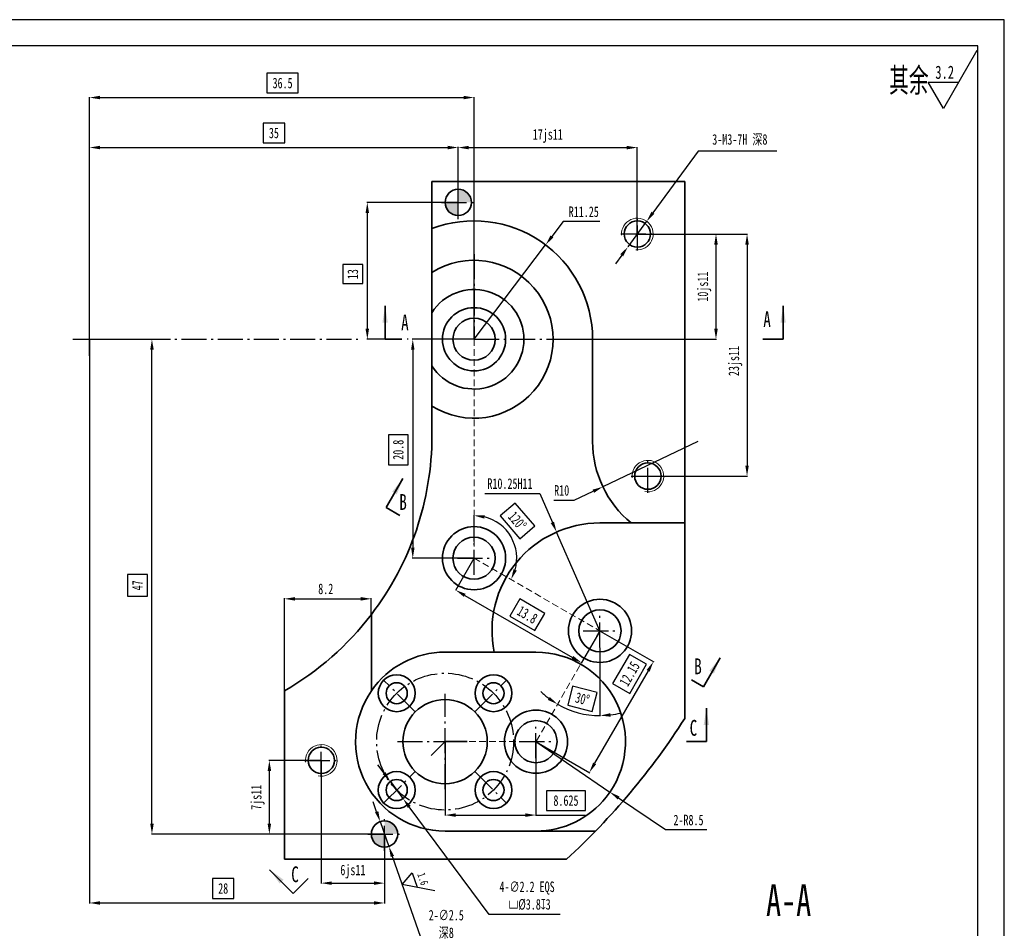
# Model space of a CAD drawing. Header units: millimetres. Extents: x -33921 to -29933, y -26486 to -26076.
# Tile 21 of 34: x -32272 to -32085, y -26250 to -26077. Entities that reach past the tile are written whole.
import ezdxf

# ---------------------------------------------------------------- set-up
doc = ezdxf.new("R2010")
doc.units = ezdxf.units.MM
doc.linetypes.add('GEN7A', pattern=[6.875, 4.75, -0.875, 0.375, -0.875])
doc.linetypes.add('HIDDEN', pattern=[1.905, 1.27, -0.635])
doc.layers.add('尺寸', color=7, linetype='Continuous')
doc.layers.add('特别说明', color=3, linetype='Continuous')
doc.layers.add('尺寸线', color=5, linetype='Continuous', lineweight=15)
doc.styles.add('SLDTEXTSTYLE5', font='TXT', dxfattribs={"width": 0.7})
doc.styles.add('绘图文字5', font='gbenor.shx', dxfattribs={"bigfont": 'gbcbig.shx'})
doc.dimstyles.new('2-1', dxfattribs={"dimtxt": 2, "dimasz": 2, "dimexe": 0.1, "dimexo": 0.05, "dimgap": 0.875, "dimtad": 1, "dimtoh": 1, "dimlfac": 0.5, "dimrnd": 1e-09, "dimzin": 12, "dimdsep": 46, "dimtxsty": 'SLDTEXTSTYLE5', "dimcen": 0.09, "dimclrd": 5, "dimclre": 5, "dimclrt": 5, "dimadec": 0, "dimazin": 3, "dimtfac": 1, "dimtmove": 0, "dimatfit": 3, "dimfxl": 1, "dimfrac": 2, "dimtolj": 1, "dimtzin": 12, "dimarcsym": 0})
doc.dimstyles.new('2-1 k', dxfattribs={"dimtxt": 2, "dimasz": 2, "dimexe": 0.1, "dimexo": 0.05, "dimgap": -0.875, "dimtad": 1, "dimlfac": 0.5, "dimrnd": 1e-09, "dimzin": 12, "dimdsep": 46, "dimtxsty": 'SLDTEXTSTYLE5', "dimcen": 0.09, "dimclrd": 5, "dimclre": 5, "dimclrt": 5, "dimadec": 0, "dimazin": 3, "dimtfac": 1, "dimtmove": 0, "dimatfit": 3, "dimfxl": 1, "dimfrac": 2, "dimtolj": 1, "dimtzin": 12, "dimarcsym": 0})
doc.dimstyles.new('2-1 v', dxfattribs={"dimtxt": 2, "dimasz": 2, "dimexe": 0.1, "dimexo": 0.05, "dimgap": 0.875, "dimtad": 1, "dimlfac": 0.5, "dimrnd": 1e-09, "dimzin": 12, "dimdsep": 46, "dimtxsty": 'SLDTEXTSTYLE5', "dimcen": 0.09, "dimclrd": 5, "dimclre": 5, "dimclrt": 5, "dimadec": 0, "dimazin": 3, "dimtfac": 1, "dimtmove": 0, "dimatfit": 3, "dimfxl": 1, "dimfrac": 2, "dimtolj": 1, "dimtzin": 12, "dimarcsym": 0})

# ---------------------------------------------------------------- blocks, each defined once
blk = doc.blocks.new('*D44')
at = {"layer": 'Defpoints', "color": 0, "transparency": 16777216}
for p in [(-32186.03, -26138.14), (-32197.66, -26179.74), (-32186.03, -26179.74)]:
    blk.add_point(p, dxfattribs=at)
at = {"layer": '尺寸线', "color": 5, "lineweight": -2, "transparency": 16777216}
for p, q in [((-32186.08, -26138.14), (-32197.76, -26138.14)), ((-32197.66, -26140.14), (-32197.66, -26177.74)), ((-32198.53, -26156.27), (-32202.28, -26156.27)), ((-32202.28, -26156.27), (-32202.28, -26161.99)), ((-32198.53, -26161.99), (-32198.53, -26156.27)), ((-32202.28, -26161.99), (-32198.53, -26161.99)), ((-32186.08, -26179.74), (-32197.76, -26179.74))]:
    blk.add_line(p, q, dxfattribs=at)
at = {"layer": '尺寸线', "color": 5, "transparency": 16777216}
for points in [[(-32197.99, -26140.14), (-32197.33, -26140.14), (-32197.66, -26138.14)], [(-32197.99, -26177.74), (-32197.33, -26177.74), (-32197.66, -26179.74)]]:
    blk.add_solid(points, dxfattribs=at)
at = {"layer": '尺寸线', "color": 5, "transparency": 16777216, "insert": (-32200.41, -26159.13), "char_height": 2, "attachment_point": 5, "rotation": 90, "style": 'SLDTEXTSTYLE5'}
blk.add_mtext('\\A1;20.8', dxfattribs=at)
blk = doc.blocks.new('*D45')
at = {"layer": 'Defpoints', "color": 0, "transparency": 16777216}
for p in [(-32186.03, -26179.74), (-32162.12, -26193.54), (-32165.62, -26199.59)]:
    blk.add_point(p, dxfattribs=at)
at = {"layer": '尺寸线', "color": 5, "lineweight": -2, "transparency": 16777216}
for p, q in [((-32186.05, -26179.78), (-32189.57, -26185.87)), ((-32187.79, -26186.79), (-32167.35, -26198.59)), ((-32177.35, -26187.47), (-32179.22, -26190.72)), ((-32172.6, -26190.22), (-32177.35, -26187.47)), ((-32174.47, -26193.46), (-32172.6, -26190.22)), ((-32179.22, -26190.72), (-32174.47, -26193.46)), ((-32162.15, -26193.58), (-32165.67, -26199.67))]:
    blk.add_line(p, q, dxfattribs=at)
at = {"layer": '尺寸线', "color": 5, "transparency": 16777216}
for points in [[(-32187.62, -26186.5), (-32187.95, -26187.08), (-32189.52, -26185.79)], [(-32167.18, -26198.3), (-32167.52, -26198.88), (-32165.62, -26199.59)]]:
    blk.add_solid(points, dxfattribs=at)
at = {"layer": '尺寸线', "color": 5, "transparency": 16777216, "insert": (-32175.91, -26190.47), "char_height": 2, "attachment_point": 5, "rotation": 330, "style": 'SLDTEXTSTYLE5'}
blk.add_mtext('\\A1;13.8', dxfattribs=at)
blk = doc.blocks.new('*D46')
at = {"layer": 'Defpoints', "color": 0, "transparency": 16777216}
for p in [(-32162.12, -26190.38), (-32162.12, -26193.54), (-32162.12, -26196.69), (-32167.63, -26208.66), (-32174.27, -26214.58)]:
    blk.add_point(p, dxfattribs=at)
at = {"layer": '尺寸线', "color": 5, "lineweight": -2, "transparency": 16777216}
for p, q in [((-32162.12, -26196.74), (-32162.12, -26209.73)), ((-32167.31, -26204.05), (-32168.25, -26207.68)), ((-32162.68, -26205.24), (-32167.31, -26204.05)), ((-32163.62, -26208.87), (-32162.68, -26205.24)), ((-32168.25, -26207.68), (-32163.62, -26208.87))]:
    blk.add_line(p, q, dxfattribs=at)
for start, end in [(225.7542, 232.8771), (240, 270), (277.1229, 284.2458)]:
    blk.add_arc((-32162.12, -26193.54), 16.1, start, end, dxfattribs=at)
at = {"layer": '尺寸线', "color": 5, "transparency": 16777216}
for points in [[(-32171.65, -26206.09), (-32172.02, -26206.65), (-32170.17, -26207.48)], [(-32160.11, -26209.84), (-32160.15, -26209.18), (-32162.12, -26209.63)]]:
    blk.add_solid(points, dxfattribs=at)
at = {"layer": '尺寸线', "color": 5, "transparency": 16777216, "insert": (-32165.46, -26206.46), "char_height": 2, "attachment_point": 5, "rotation": 345.5087, "style": 'SLDTEXTSTYLE5'}
blk.add_mtext('\\A1;30°', dxfattribs=at)
blk = doc.blocks.new('*D47')
at = {"layer": 'Defpoints', "color": 0, "transparency": 16777216}
for p in [(-32186.03, -26176.58), (-32178.04, -26178.33), (-32186.03, -26179.74), (-32186.03, -26182.89), (-32162.12, -26193.54)]:
    blk.add_point(p, dxfattribs=at)
at = {"layer": '尺寸线', "color": 5, "lineweight": -2, "transparency": 16777216}
for p, q in [((-32178.25, -26169.26), (-32181.09, -26171.71)), ((-32174.51, -26173.59), (-32178.25, -26169.26)), ((-32186.03, -26176.53), (-32186.03, -26171.53)), ((-32181.09, -26171.71), (-32177.36, -26176.04)), ((-32177.36, -26176.04), (-32174.51, -26173.59))]:
    blk.add_line(p, q, dxfattribs=at)
blk.add_arc((-32186.03, -26179.74), 8.11, 344.1736, 75.8264, dxfattribs=at)
at = {"layer": '尺寸线', "color": 5, "transparency": 16777216}
for points in [[(-32184.08, -26172.21), (-32184, -26171.55), (-32186.03, -26171.63)], [(-32177.92, -26182.08), (-32178.53, -26181.82), (-32179.01, -26183.79)]]:
    blk.add_solid(points, dxfattribs=at)
at = {"layer": '尺寸线', "color": 5, "transparency": 16777216, "insert": (-32177.8, -26172.65), "char_height": 2, "attachment_point": 5, "rotation": 310.7412, "style": 'SLDTEXTSTYLE5'}
blk.add_mtext('\\A1;120°', dxfattribs=at)
blk = doc.blocks.new('*D48')
at = {"layer": 'Defpoints', "color": 0, "transparency": 16777216}
for p in [(-32162.12, -26193.54), (-32174.27, -26214.58), (-32164.13, -26220.43)]:
    blk.add_point(p, dxfattribs=at)
at = {"layer": '尺寸线', "color": 5, "lineweight": -2, "transparency": 16777216}
for p, q in [((-32162.08, -26193.56), (-32151.9, -26199.44)), ((-32156.52, -26198), (-32159.73, -26203.55)), ((-32153.27, -26199.87), (-32156.52, -26198)), ((-32152.98, -26201.12), (-32163.13, -26218.7)), ((-32156.48, -26205.43), (-32153.27, -26199.87)), ((-32159.73, -26203.55), (-32156.48, -26205.43)), ((-32174.23, -26214.6), (-32164.05, -26220.48))]:
    blk.add_line(p, q, dxfattribs=at)
at = {"layer": '尺寸线', "color": 5, "transparency": 16777216}
for points in [[(-32153.27, -26200.96), (-32152.69, -26201.29), (-32151.98, -26199.39)], [(-32163.42, -26218.54), (-32162.84, -26218.87), (-32164.13, -26220.43)]]:
    blk.add_solid(points, dxfattribs=at)
at = {"layer": '尺寸线', "color": 5, "transparency": 16777216, "insert": (-32156.5, -26201.71), "char_height": 2, "attachment_point": 5, "rotation": 60, "style": 'SLDTEXTSTYLE5'}
blk.add_mtext('\\A1;12.15', dxfattribs=at)
blk = doc.blocks.new('*D49')
at = {"layer": 'Defpoints', "color": 0, "transparency": 16777216}
for p in [(-32191.52, -26214.58), (-32174.27, -26214.58), (-32174.27, -26228.53)]:
    blk.add_point(p, dxfattribs=at)
at = {"layer": '尺寸线', "color": 5, "lineweight": -2, "transparency": 16777216}
for p, q in [((-32191.52, -26214.63), (-32191.52, -26228.63)), ((-32174.27, -26214.63), (-32174.27, -26228.63)), ((-32164.9, -26223.91), (-32172.25, -26223.91)), ((-32172.25, -26223.91), (-32172.25, -26227.66)), ((-32164.9, -26227.66), (-32164.9, -26223.91)), ((-32172.25, -26227.66), (-32164.9, -26227.66)), ((-32189.52, -26228.53), (-32176.27, -26228.53)), ((-32174.27, -26228.53), (-32164.9, -26228.53))]:
    blk.add_line(p, q, dxfattribs=at)
at = {"layer": '尺寸线', "color": 5, "transparency": 16777216}
for points in [[(-32189.52, -26228.2), (-32189.52, -26228.87), (-32191.52, -26228.53)], [(-32176.27, -26228.2), (-32176.27, -26228.87), (-32174.27, -26228.53)]]:
    blk.add_solid(points, dxfattribs=at)
at = {"layer": '尺寸线', "color": 5, "transparency": 16777216, "insert": (-32168.58, -26225.78), "char_height": 2, "attachment_point": 5, "style": 'SLDTEXTSTYLE5'}
blk.add_mtext('\\A1;8.625', dxfattribs=at)
blk = doc.blocks.new('*D50')
at = {"layer": 'Defpoints', "color": 0, "transparency": 16777216}
for p in [(-32186.03, -26092.22), (-32259.03, -26138.14), (-32186.03, -26138.14)]:
    blk.add_point(p, dxfattribs=at)
at = {"layer": '尺寸线', "color": 5, "lineweight": -2, "transparency": 16777216}
for p, q in [((-32219.4, -26087.59), (-32225.35, -26087.59)), ((-32225.35, -26087.59), (-32225.35, -26091.34)), ((-32219.4, -26091.34), (-32219.4, -26087.59)), ((-32225.35, -26091.34), (-32219.4, -26091.34)), ((-32259.03, -26138.09), (-32259.03, -26092.12)), ((-32257.03, -26092.22), (-32188.03, -26092.22)), ((-32186.03, -26138.09), (-32186.03, -26092.12))]:
    blk.add_line(p, q, dxfattribs=at)
at = {"layer": '尺寸线', "color": 5, "transparency": 16777216}
for points in [[(-32257.03, -26091.88), (-32257.03, -26092.55), (-32259.03, -26092.22)], [(-32188.03, -26091.88), (-32188.03, -26092.55), (-32186.03, -26092.22)]]:
    blk.add_solid(points, dxfattribs=at)
at = {"layer": '尺寸线', "color": 5, "transparency": 16777216, "insert": (-32222.38, -26089.47), "char_height": 2, "attachment_point": 5, "style": 'SLDTEXTSTYLE5'}
blk.add_mtext('\\A1;36.5', dxfattribs=at)
blk = doc.blocks.new('*D51')
at = {"layer": 'Defpoints', "color": 0, "transparency": 16777216}
for p in [(-32189.03, -26101.71), (-32189.03, -26112.14), (-32259.03, -26138.14)]:
    blk.add_point(p, dxfattribs=at)
at = {"layer": '尺寸线', "color": 5, "lineweight": -2, "transparency": 16777216}
for p, q in [((-32221.98, -26097.09), (-32226.07, -26097.09)), ((-32226.07, -26097.09), (-32226.07, -26100.84)), ((-32221.98, -26100.84), (-32221.98, -26097.09)), ((-32259.03, -26138.09), (-32259.03, -26101.61)), ((-32257.03, -26101.71), (-32191.03, -26101.71)), ((-32226.07, -26100.84), (-32221.98, -26100.84)), ((-32189.03, -26112.09), (-32189.03, -26101.61))]:
    blk.add_line(p, q, dxfattribs=at)
at = {"layer": '尺寸线', "color": 5, "transparency": 16777216}
for points in [[(-32257.03, -26101.38), (-32257.03, -26102.05), (-32259.03, -26101.71)], [(-32191.03, -26101.38), (-32191.03, -26102.05), (-32189.03, -26101.71)]]:
    blk.add_solid(points, dxfattribs=at)
at = {"layer": '尺寸线', "color": 5, "transparency": 16777216, "insert": (-32224.03, -26098.96), "char_height": 2, "attachment_point": 5, "style": 'SLDTEXTSTYLE5'}
blk.add_mtext('\\A1;35', dxfattribs=at)
blk = doc.blocks.new('*D52')
at = {"layer": 'Defpoints', "color": 0, "transparency": 16777216}
for p in [(-32189.03, -26112.14), (-32206.29, -26138.14), (-32202.91, -26138.14)]:
    blk.add_point(p, dxfattribs=at)
at = {"layer": '尺寸线', "color": 5, "lineweight": -2, "transparency": 16777216}
for p, q in [((-32189.08, -26112.14), (-32206.39, -26112.14)), ((-32206.29, -26114.14), (-32206.29, -26136.14)), ((-32207.17, -26123.96), (-32210.92, -26123.96)), ((-32210.92, -26123.96), (-32210.92, -26127.57)), ((-32207.17, -26127.57), (-32207.17, -26123.96)), ((-32210.92, -26127.57), (-32207.17, -26127.57)), ((-32202.96, -26138.14), (-32206.39, -26138.14))]:
    blk.add_line(p, q, dxfattribs=at)
at = {"layer": '尺寸线', "color": 5, "transparency": 16777216}
for points in [[(-32206.63, -26114.14), (-32205.96, -26114.14), (-32206.29, -26112.14)], [(-32206.63, -26136.14), (-32205.96, -26136.14), (-32206.29, -26138.14)]]:
    blk.add_solid(points, dxfattribs=at)
at = {"layer": '尺寸线', "color": 5, "transparency": 16777216, "insert": (-32209.04, -26125.77), "char_height": 2, "attachment_point": 5, "rotation": 90, "style": 'SLDTEXTSTYLE5'}
blk.add_mtext('\\A1;13', dxfattribs=at)
blk = doc.blocks.new('*D53')
at = {"layer": 'Defpoints', "color": 0, "transparency": 16777216}
for p in [(-32259.03, -26138.14), (-32203.03, -26232.14), (-32203.03, -26245.23)]:
    blk.add_point(p, dxfattribs=at)
at = {"layer": '尺寸线', "color": 5, "lineweight": -2, "transparency": 16777216}
for p, q in [((-32259.03, -26138.19), (-32259.03, -26245.33)), ((-32203.03, -26232.19), (-32203.03, -26245.33)), ((-32231.61, -26240.6), (-32235.69, -26240.6)), ((-32235.69, -26240.6), (-32235.69, -26244.35)), ((-32231.61, -26244.35), (-32231.61, -26240.6)), ((-32235.69, -26244.35), (-32231.61, -26244.35)), ((-32257.03, -26245.23), (-32205.03, -26245.23))]:
    blk.add_line(p, q, dxfattribs=at)
at = {"layer": '尺寸线', "color": 5, "transparency": 16777216}
for points in [[(-32257.03, -26244.9), (-32257.03, -26245.56), (-32259.03, -26245.23)], [(-32205.03, -26244.9), (-32205.03, -26245.56), (-32203.03, -26245.23)]]:
    blk.add_solid(points, dxfattribs=at)
at = {"layer": '尺寸线', "color": 5, "transparency": 16777216, "insert": (-32233.65, -26242.48), "char_height": 2, "attachment_point": 5, "style": 'SLDTEXTSTYLE5'}
blk.add_mtext('\\A1;28', dxfattribs=at)
blk = doc.blocks.new('*D54')
at = {"layer": 'Defpoints', "color": 0, "transparency": 16777216}
for p in [(-32155.03, -26118.14), (-32169.88, -26138.14), (-32140.1, -26138.14)]:
    blk.add_point(p, dxfattribs=at)
at = {"layer": '尺寸线', "color": 5, "lineweight": -2, "transparency": 16777216}
for p, q in [((-32154.98, -26118.14), (-32140, -26118.14)), ((-32140.1, -26120.14), (-32140.1, -26136.14)), ((-32169.83, -26138.14), (-32140, -26138.14))]:
    blk.add_line(p, q, dxfattribs=at)
at = {"layer": '尺寸线', "color": 5, "transparency": 16777216}
for points in [[(-32140.43, -26120.14), (-32139.76, -26120.14), (-32140.1, -26118.14)], [(-32140.43, -26136.14), (-32139.76, -26136.14), (-32140.1, -26138.14)]]:
    blk.add_solid(points, dxfattribs=at)
at = {"layer": '尺寸线', "color": 5, "transparency": 16777216, "insert": (-32142.3, -26128.14), "char_height": 2, "attachment_point": 5, "rotation": 90, "style": 'SLDTEXTSTYLE5'}
blk.add_mtext('\\A1;10js11', dxfattribs=at)
blk = doc.blocks.new('*D55')
at = {"layer": 'Defpoints', "color": 0, "transparency": 16777216}
for p in [(-32259.03, -26138.14), (-32247.18, -26138.14), (-32203.03, -26232.14)]:
    blk.add_point(p, dxfattribs=at)
at = {"layer": '尺寸线', "color": 5, "lineweight": -2, "transparency": 16777216}
for p, q in [((-32258.98, -26138.14), (-32247.08, -26138.14)), ((-32247.18, -26230.14), (-32247.18, -26140.14)), ((-32248.05, -26182.85), (-32251.8, -26182.85)), ((-32251.8, -26182.85), (-32251.8, -26186.93)), ((-32248.05, -26186.93), (-32248.05, -26182.85)), ((-32251.8, -26186.93), (-32248.05, -26186.93)), ((-32203.08, -26232.14), (-32247.28, -26232.14))]:
    blk.add_line(p, q, dxfattribs=at)
at = {"layer": '尺寸线', "color": 5, "transparency": 16777216}
for points in [[(-32247.51, -26140.14), (-32246.84, -26140.14), (-32247.18, -26138.14)], [(-32247.51, -26230.14), (-32246.84, -26230.14), (-32247.18, -26232.14)]]:
    blk.add_solid(points, dxfattribs=at)
at = {"layer": '尺寸线', "color": 5, "transparency": 16777216, "insert": (-32249.93, -26184.89), "char_height": 2, "attachment_point": 5, "rotation": 90, "style": 'SLDTEXTSTYLE5'}
blk.add_mtext('\\A1;47', dxfattribs=at)
blk = doc.blocks.new('*D56')
at = {"layer": 'Defpoints', "color": 0, "transparency": 16777216}
for p in [(-32155.03, -26118.14), (-32153.03, -26164.14), (-32134.2, -26164.14)]:
    blk.add_point(p, dxfattribs=at)
at = {"layer": '尺寸线', "color": 5, "lineweight": -2, "transparency": 16777216}
for p, q in [((-32154.98, -26118.14), (-32134.1, -26118.14)), ((-32134.2, -26120.14), (-32134.2, -26162.14)), ((-32152.98, -26164.14), (-32134.1, -26164.14))]:
    blk.add_line(p, q, dxfattribs=at)
at = {"layer": '尺寸线', "color": 5, "transparency": 16777216}
for points in [[(-32134.53, -26120.14), (-32133.87, -26120.14), (-32134.2, -26118.14)], [(-32134.53, -26162.14), (-32133.87, -26162.14), (-32134.2, -26164.14)]]:
    blk.add_solid(points, dxfattribs=at)
at = {"layer": '尺寸线', "color": 5, "transparency": 16777216, "insert": (-32136.41, -26142.27), "char_height": 2, "attachment_point": 5, "rotation": 90, "style": 'SLDTEXTSTYLE5'}
blk.add_mtext('\\A1;23js11', dxfattribs=at)
blk = doc.blocks.new('*D73')
at = {"layer": 'Defpoints', "color": 0, "transparency": 16777216}
for p in [(-32170.35, -26174.76), (-32162.12, -26193.54)]:
    blk.add_point(p, dxfattribs=at)
at = {"layer": '尺寸线', "color": 5, "lineweight": -2, "transparency": 16777216}
for p, q in [((-32184, -26167.45), (-32173.55, -26167.45)), ((-32173.55, -26167.45), (-32171.15, -26172.93)), ((-32162.12, -26193.54), (-32170.35, -26174.76))]:
    blk.add_line(p, q, dxfattribs=at)
at = {"layer": '尺寸线', "color": 5, "transparency": 16777216}
blk.add_solid([(-32170.85, -26172.79), (-32171.46, -26173.06), (-32170.35, -26174.76)], dxfattribs=at)
at = {"layer": '尺寸线', "color": 5, "transparency": 16777216, "insert": (-32179.21, -26165.57), "char_height": 2, "attachment_point": 5, "style": 'SLDTEXTSTYLE5'}
blk.add_mtext('\\A1;R10.25H11', dxfattribs=at)
blk = doc.blocks.new('*D74')
at = {"layer": 'Defpoints', "color": 0, "transparency": 16777216}
for p in [(-32155.03, -26101.72), (-32189.03, -26112.14), (-32155.03, -26118.14)]:
    blk.add_point(p, dxfattribs=at)
at = {"layer": '尺寸线', "color": 5, "lineweight": -2, "transparency": 16777216}
for p, q in [((-32189.03, -26112.09), (-32189.03, -26101.62)), ((-32187.03, -26101.72), (-32157.03, -26101.72)), ((-32155.03, -26118.09), (-32155.03, -26101.62))]:
    blk.add_line(p, q, dxfattribs=at)
at = {"layer": '尺寸线', "color": 5, "transparency": 16777216}
for points in [[(-32187.03, -26101.39), (-32187.03, -26102.06), (-32189.03, -26101.72)], [(-32157.03, -26101.39), (-32157.03, -26102.06), (-32155.03, -26101.72)]]:
    blk.add_solid(points, dxfattribs=at)
at = {"layer": '尺寸线', "color": 5, "transparency": 16777216, "insert": (-32172.03, -26099.52), "char_height": 2, "attachment_point": 5, "style": 'SLDTEXTSTYLE5'}
blk.add_mtext('\\A1;17js11', dxfattribs=at)
blk = doc.blocks.new('*D75')
at = {"layer": 'Defpoints', "color": 0, "transparency": 16777216}
for p in [(-32215.03, -26218.14), (-32203.03, -26232.14), (-32203.03, -26241.46)]:
    blk.add_point(p, dxfattribs=at)
at = {"layer": '尺寸线', "color": 5, "lineweight": -2, "transparency": 16777216}
for p, q in [((-32215.03, -26218.19), (-32215.03, -26241.56)), ((-32203.03, -26232.19), (-32203.03, -26241.56)), ((-32213.03, -26241.46), (-32205.03, -26241.46))]:
    blk.add_line(p, q, dxfattribs=at)
at = {"layer": '尺寸线', "color": 5, "transparency": 16777216}
for points in [[(-32213.03, -26241.13), (-32213.03, -26241.8), (-32215.03, -26241.46)], [(-32205.03, -26241.13), (-32205.03, -26241.8), (-32203.03, -26241.46)]]:
    blk.add_solid(points, dxfattribs=at)
at = {"layer": '尺寸线', "color": 5, "transparency": 16777216, "insert": (-32209.03, -26239.26), "char_height": 2, "attachment_point": 5, "style": 'SLDTEXTSTYLE5'}
blk.add_mtext('\\A1;6js11', dxfattribs=at)
blk = doc.blocks.new('*D76')
at = {"layer": 'Defpoints', "color": 0, "transparency": 16777216}
for p in [(-32224.89, -26218.14), (-32215.03, -26218.14), (-32203.03, -26232.14)]:
    blk.add_point(p, dxfattribs=at)
at = {"layer": '尺寸线', "color": 5, "lineweight": -2, "transparency": 16777216}
for p, q in [((-32215.08, -26218.14), (-32224.99, -26218.14)), ((-32224.89, -26230.14), (-32224.89, -26220.14)), ((-32203.08, -26232.14), (-32224.99, -26232.14))]:
    blk.add_line(p, q, dxfattribs=at)
at = {"layer": '尺寸线', "color": 5, "transparency": 16777216}
for points in [[(-32225.22, -26220.14), (-32224.55, -26220.14), (-32224.89, -26218.14)], [(-32225.22, -26230.14), (-32224.55, -26230.14), (-32224.89, -26232.14)]]:
    blk.add_solid(points, dxfattribs=at)
at = {"layer": '尺寸线', "color": 5, "transparency": 16777216, "insert": (-32227.09, -26225.14), "char_height": 2, "attachment_point": 5, "rotation": 90, "style": 'SLDTEXTSTYLE5'}
blk.add_mtext('\\A1;7js11', dxfattribs=at)
blk = doc.blocks.new('*D77')
at = {"layer": 'Defpoints', "color": 0, "transparency": 16777216}
for p in [(-32143.53, -26157.56), (-32161.58, -26166.16)]:
    blk.add_point(p, dxfattribs=at)
at = {"layer": '尺寸线', "color": 5, "lineweight": -2, "transparency": 16777216}
for p, q in [((-32143.53, -26157.56), (-32161.58, -26166.16)), ((-32167, -26168.73), (-32163.39, -26167.01)), ((-32170.91, -26168.73), (-32167, -26168.73))]:
    blk.add_line(p, q, dxfattribs=at)
at = {"layer": '尺寸线', "color": 5, "transparency": 16777216}
blk.add_solid([(-32163.53, -26166.71), (-32163.25, -26167.32), (-32161.58, -26166.16)], dxfattribs=at)
at = {"layer": '尺寸线', "color": 5, "transparency": 16777216, "insert": (-32169.39, -26166.86), "char_height": 2, "attachment_point": 5, "style": 'SLDTEXTSTYLE5'}
blk.add_mtext('\\A1;R10', dxfattribs=at)
blk = doc.blocks.new('*D78')
at = {"layer": 'Defpoints', "color": 0, "transparency": 16777216}
for p in [(-32172.44, -26120.2), (-32186.03, -26138.14)]:
    blk.add_point(p, dxfattribs=at)
at = {"layer": '尺寸线', "color": 5, "lineweight": -2, "transparency": 16777216}
for p, q in [((-32169.11, -26115.79), (-32171.23, -26118.6)), ((-32162.16, -26115.79), (-32169.11, -26115.79)), ((-32186.03, -26138.14), (-32172.44, -26120.2))]:
    blk.add_line(p, q, dxfattribs=at)
at = {"layer": '尺寸线', "color": 5, "transparency": 16777216}
blk.add_solid([(-32171.5, -26118.4), (-32170.97, -26118.81), (-32172.44, -26120.2)], dxfattribs=at)
at = {"layer": '尺寸线', "color": 5, "transparency": 16777216, "insert": (-32165.2, -26113.92), "char_height": 2, "attachment_point": 5, "style": 'SLDTEXTSTYLE5'}
blk.add_mtext('\\A1;R11.25', dxfattribs=at)
blk = doc.blocks.new('*D79')
at = {"layer": 'Defpoints', "color": 0, "transparency": 16777216}
for p in [(-32205.53, -26187.45), (-32205.53, -26190.42), (-32222.03, -26204.93)]:
    blk.add_point(p, dxfattribs=at)
at = {"layer": '尺寸线', "color": 5, "lineweight": -2, "transparency": 16777216}
for p, q in [((-32222.03, -26204.88), (-32222.03, -26187.35)), ((-32220.03, -26187.45), (-32207.53, -26187.45)), ((-32205.53, -26190.37), (-32205.53, -26187.35))]:
    blk.add_line(p, q, dxfattribs=at)
at = {"layer": '尺寸线', "color": 5, "transparency": 16777216}
for points in [[(-32220.03, -26187.12), (-32220.03, -26187.78), (-32222.03, -26187.45)], [(-32207.53, -26187.12), (-32207.53, -26187.78), (-32205.53, -26187.45)]]:
    blk.add_solid(points, dxfattribs=at)
at = {"layer": '尺寸线', "color": 5, "transparency": 16777216, "insert": (-32214.18, -26185.57), "char_height": 2, "attachment_point": 5, "style": 'SLDTEXTSTYLE5'}
blk.add_mtext('\\A1;8.2', dxfattribs=at)
blk = doc.blocks.new('*D80')
at = {"layer": 'Defpoints', "color": 0, "transparency": 16777216}
for p in [(-32174.27, -26214.58), (-32160.23, -26224.16)]:
    blk.add_point(p, dxfattribs=at)
at = {"layer": '尺寸线', "color": 5, "lineweight": -2, "transparency": 16777216}
for p, q in [((-32174.27, -26214.58), (-32160.23, -26224.16)), ((-32149.7, -26231.35), (-32158.58, -26225.29)), ((-32141.82, -26231.35), (-32149.7, -26231.35))]:
    blk.add_line(p, q, dxfattribs=at)
at = {"layer": '尺寸线', "color": 5, "transparency": 16777216}
blk.add_solid([(-32158.39, -26225.02), (-32158.77, -26225.57), (-32160.23, -26224.16)], dxfattribs=at)
at = {"layer": '尺寸线', "color": 5, "transparency": 16777216, "insert": (-32145.32, -26229.48), "char_height": 2, "attachment_point": 5, "style": 'SLDTEXTSTYLE5'}
blk.add_mtext('\\A1;2-R8.5', dxfattribs=at)
blk = doc.blocks.new('*D99')
at = {"layer": 'Defpoints', "color": 0, "transparency": 16777216}
for p in [(-32201.91, -26222.17), (-32199.52, -26225.38)]:
    blk.add_point(p, dxfattribs=at)
at = {"layer": '尺寸线', "color": 5, "lineweight": -2, "transparency": 16777216}
for p, q in [((-32203.1, -26220.56), (-32204.3, -26218.96)), ((-32201.91, -26222.17), (-32199.52, -26225.38)), ((-32183.13, -26247.4), (-32198.33, -26226.98)), ((-32169.66, -26247.4), (-32183.13, -26247.4))]:
    blk.add_line(p, q, dxfattribs=at)
at = {"layer": '尺寸线', "color": 5, "transparency": 16777216}
for points in [[(-32202.84, -26220.36), (-32203.37, -26220.76), (-32201.91, -26222.17)], [(-32198.06, -26226.78), (-32198.6, -26227.18), (-32199.52, -26225.38)]]:
    blk.add_solid(points, dxfattribs=at)
at = {"layer": '尺寸线', "color": 5, "transparency": 16777216, "insert": (-32175.96, -26243.86), "char_height": 2, "attachment_point": 5, "style": 'SLDTEXTSTYLE5'}
blk.add_mtext('\\A1;4-∅2.2 EQS\\P {\\Fgdt|c0;\\C256;v}%%C3.8{\\Fgdt|c0;\\C256;x}3', dxfattribs=at)
blk = doc.blocks.new('*D167')
at = {"layer": 'Defpoints', "color": 0, "transparency": 16777216}
for p in [(-32153.25, -26115.72), (-32156.8, -26120.56)]:
    blk.add_point(p, dxfattribs=at)
at = {"layer": '尺寸线', "color": 5, "lineweight": -2, "transparency": 16777216}
for p, q in [((-32143.48, -26102.38), (-32152.07, -26114.1)), ((-32128.52, -26102.38), (-32143.48, -26102.38)), ((-32156.8, -26120.56), (-32153.25, -26115.72)), ((-32157.98, -26122.17), (-32159.16, -26123.78))]:
    blk.add_line(p, q, dxfattribs=at)
at = {"layer": '尺寸线', "color": 5, "transparency": 16777216}
for points in [[(-32152.34, -26113.91), (-32151.8, -26114.3), (-32153.25, -26115.72)], [(-32158.25, -26121.97), (-32157.71, -26122.37), (-32156.8, -26120.56)]]:
    blk.add_solid(points, dxfattribs=at)
at = {"layer": '尺寸线', "color": 5, "transparency": 16777216, "insert": (-32135.57, -26100.27), "char_height": 2, "attachment_point": 5, "style": 'SLDTEXTSTYLE5'}
blk.add_mtext('\\A1;3-M3-7H {\\fSimSun|b0|i0|c134|p2;深8}', dxfattribs=at)
blk = doc.blocks.new('*D168')
at = {"layer": 'Defpoints', "color": 0, "transparency": 16777216}
for p in [(-32203.85, -26229.78), (-32202.2, -26234.49)]:
    blk.add_point(p, dxfattribs=at)
at = {"layer": '尺寸线', "color": 5, "lineweight": -2, "transparency": 16777216}
for p, q in [((-32204.52, -26227.89), (-32205.18, -26226)), ((-32203.85, -26229.78), (-32202.2, -26234.49)), ((-32195.67, -26253.08), (-32201.53, -26236.38)), ((-32187.8, -26253.08), (-32195.67, -26253.08))]:
    blk.add_line(p, q, dxfattribs=at)
at = {"layer": '尺寸线', "color": 5, "transparency": 16777216}
for points in [[(-32204.2, -26227.78), (-32204.83, -26228), (-32203.85, -26229.78)], [(-32201.22, -26236.27), (-32201.85, -26236.49), (-32202.2, -26234.49)]]:
    blk.add_solid(points, dxfattribs=at)
at = {"layer": '尺寸线', "color": 5, "transparency": 16777216, "insert": (-32191.3, -26249.31), "char_height": 2, "attachment_point": 5, "style": 'SLDTEXTSTYLE5'}
blk.add_mtext('\\A1;2-∅2.5 \\P{\\fSimSun|b0|i0|c134|p2;深8}', dxfattribs=at)
blk = doc.blocks.new('SW_DOWELSYMBOL_6')
at = {"linetype": 'Continuous', "lineweight": 18}
h = blk.add_hatch(color=0, dxfattribs=at)
edge = h.paths.add_edge_path(flags=0)
edge.add_arc((0, 0), 1.25, 0, 90)
edge.add_line((0, 1.25), (0, 0))
edge.add_line((0, 0), (1.25, 0))
h = blk.add_hatch(color=0, dxfattribs=at)
edge = h.paths.add_edge_path(flags=0)
edge.add_arc((0, 0), 1.25, 180, 270)
edge.add_line((0, -1.25), (0, 0))
edge.add_line((0, 0), (-1.25, 0))
at = {"layer": '尺寸', "color": 0}
blk.add_circle((0, 0), 1.25, dxfattribs=at)

msp = doc.modelspace()

# ---------------------------------------------------------------- linework, layer by layer
at = {"color": 7, "linetype": 'Continuous', "lineweight": 35}
for p, q in [((-32194.0258, -26108.1353), (-32194.0258, -26117.1056)), ((-32194.0258, -26108.1353), (-32146.0258, -26108.1353)), ((-32146.0258, -26108.1353), (-32146.0258, -26180.8422)), ((-32194.0258, -26125.4467), (-32194.0258, -26117.1056)), ((-32194.0258, -26143.1794), (-32194.0258, -26133.0912)), ((-32163.5258, -26138.1353), (-32163.5258, -26157.5579)), ((-32194.0258, -26156.4284), (-32194.0258, -26150.8239)), ((-32162.1235, -26173.0353), (-32146.0258, -26173.0353)), ((-32146.0258, -26206.2284), (-32146.0258, -26180.8422)), ((-32205.5258, -26190.4247), (-32205.5258, -26204.9394)), ((-32191.5235, -26197.5797), (-32182.2206, -26197.5797)), ((-32182.2206, -26197.5797), (-32174.2735, -26197.5797)), ((-32222.0258, -26236.9258), (-32222.0258, -26204.9258)), ((-32146.0258, -26206.2284), (-32146.0258, -26210.1561)), ((-32174.2735, -26231.5797), (-32191.5235, -26231.5797)), ((-32174.2735, -26231.5797), (-32162.9834, -26231.5797)), ((-32222.0258, -26236.9258), (-32168.4917, -26236.9258))]:
    msp.add_line(p, q, dxfattribs=at)
at = {"color": 0, "lineweight": 35}
for p, q in [((-32202.9102, -26138.1353), (-32202.9102, -26131.7853)), ((-32127.3485, -26138.1353), (-32127.3485, -26131.7853)), ((-32202.9102, -26138.1353), (-32199.7352, -26138.1353)), ((-32127.3485, -26138.1353), (-32131.2159, -26138.1353)), ((-32202.7156, -26170.0995), (-32200.0929, -26171.6137)), ((-32142.4965, -26204.1354), (-32144.7571, -26202.8303)), ((-32220.3427, -26243.3989), (-32224.8328, -26238.9088)), ((-32217.5235, -26240.5797), (-32220.3427, -26243.3989))]:
    msp.add_line(p, q, dxfattribs=at)
at = {"color": 7, "lineweight": 35}
for p, q in [((-32202.7156, -26170.0995), (-32199.5406, -26164.6002)), ((-32142.4965, -26204.1354), (-32139.3215, -26198.6361)), ((-32141.9212, -26214.5797), (-32141.9212, -26208.2297)), ((-32145.7174, -26214.5797), (-32141.9212, -26214.5797))]:
    msp.add_line(p, q, dxfattribs=at)
at = {"lineweight": 30}
for points in [[(-32505.3594, -26374.4222), (-32085.3594, -26374.4222), (-32085.3594, -26077.4222), (-32505.3594, -26077.4222)], [(-32480.3594, -26369.4222), (-32090.3594, -26369.4222), (-32090.3594, -26082.4222), (-32480.3594, -26082.4222)]]:
    msp.add_lwpolyline(points, close=True, dxfattribs=at)
for points in [[(-32090.5763, -26083.2786), (-32096.9271, -26094.2786), (-32099.8139, -26089.2786), (-32094.0404, -26089.2786)], [(-32193.4524, -26242.9336), (-32199.6808, -26241.6928), (-32197.7768, -26239.523), (-32196.8497, -26242.2568)]]:
    msp.add_lwpolyline(points)
at = {"color": 7, "linetype": 'Continuous', "lineweight": 35, "flags": 128}
msp.add_lwpolyline([(-32146.0314, -26206.2355), (-32146.0307, -26206.2346), (-32146.03, -26206.2337), (-32146.0293, -26206.2328), (-32146.0286, -26206.232), (-32146.0279, -26206.2311), (-32146.0272, -26206.2302), (-32146.0265, -26206.2293), (-32146.0258, -26206.2284)], dxfattribs=at)
at = {"color": 7, "linetype": 'Continuous', "lineweight": 35}
for centre, radius in [((-32189.0258, -26112.1353), 2.5), ((-32155.0258, -26118.1353), 2.5), ((-32186.0258, -26138.1353), 6), ((-32186.0258, -26138.1353), 4), ((-32153.0258, -26164.1353), 2.5), ((-32186.0258, -26179.7353), 6), ((-32186.0258, -26179.7353), 4), ((-32162.1235, -26193.5353), 6), ((-32162.1235, -26193.5353), 4), ((-32200.7159, -26205.3873), 3.5), ((-32200.7159, -26205.3873), 2), ((-32182.3311, -26205.3873), 3.5), ((-32182.3311, -26205.3873), 2), ((-32191.5235, -26214.5797), 8), ((-32174.2735, -26214.5797), 6), ((-32174.2735, -26214.5797), 4), ((-32215.0258, -26218.1353), 2.5), ((-32200.7159, -26223.7721), 3.5), ((-32182.3311, -26223.7721), 3.5), ((-32200.7159, -26223.7721), 2), ((-32182.3311, -26223.7721), 2), ((-32203.0258, -26232.1353), 2.5)]:
    msp.add_circle(centre, radius, dxfattribs=at)
for centre, radius, start, end in [((-32186.0258, -26138.1353), 22.5, 0, 110.827497), ((-32186.0258, -26138.1353), 15, 237.769047, 122.230953), ((-32186.0258, -26138.1353), 9.4574, 212.232034, 147.767966), ((-32250.0258, -26156.4284), 56, 322.621536, 0), ((-32143.5258, -26157.5579), 20, 180, 230.702839), ((-32162.1235, -26193.5353), 20.5, 90, 191.378451), ((-32250.0258, -26156.4284), 56, 300, 322.621536), ((-32191.5235, -26214.5797), 17, 90, 145.453352), ((-32174.2735, -26214.5797), 17, 321.718718, 90), ((-32191.5235, -26214.5797), 17, 145.453352, 270), ((-32259.0258, -26138.1353), 134, 312.502934, 327.4885), ((-32174.2735, -26214.5797), 17, 270, 321.718718)]:
    msp.add_arc(centre, radius, start, end, dxfattribs=at)
for points, knots in [([(-32194.0258, -26125.4467), (-32194.0258, -26126.6027), (-32194.0258, -26127.7848), (-32194.0258, -26129.6569), (-32194.0258, -26130.2977), (-32194.0258, -26131.6406), (-32194.0258, -26132.3414), (-32194.0258, -26133.0912)], [0, 0, 0, 0, 0.5, 0.5, 0.75, 0.75, 1, 1, 1, 1]), ([(-32194.0258, -26143.1794), (-32194.0258, -26143.9361), (-32194.0258, -26144.6326), (-32194.0258, -26145.9707), (-32194.0258, -26146.6107), (-32194.0258, -26148.4821), (-32194.0258, -26149.667), (-32194.0258, -26150.8239)], [0, 0, 0, 0, 0.25, 0.25, 0.5, 0.5, 1, 1, 1, 1])]:
    msp.add_open_spline(points, degree=3, knots=knots, dxfattribs=at)
at = {"color": 7, "linetype": 'Continuous', "lineweight": 18}
for points in [[(-32202.9102, -26131.7853), (-32203.4182, -26134.9603), (-32202.4022, -26134.9603)], [(-32127.3485, -26131.7853), (-32127.8565, -26134.9603), (-32126.8405, -26134.9603)], [(-32199.5406, -26164.6002), (-32201.568, -26167.0959), (-32200.6881, -26167.6039)], [(-32139.3215, -26198.6361), (-32141.349, -26201.1318), (-32140.4691, -26201.6398)], [(-32141.9212, -26208.2297), (-32142.4292, -26211.4047), (-32141.4132, -26211.4047)], [(-32224.8328, -26238.9088), (-32222.947, -26241.5131), (-32222.2286, -26240.7946)]]:
    msp.add_solid(points, dxfattribs=at)
at = {"layer": '尺寸线', "color": 0, "linetype": 'HIDDEN'}
for p, q in [((-32186.0258, -26138.1353), (-32186.0258, -26179.7353)), ((-32186.0258, -26179.7353), (-32162.1235, -26193.5353)), ((-32162.1235, -26193.5353), (-32174.2735, -26214.5797)), ((-32174.2735, -26214.5797), (-32191.5235, -26214.5797))]:
    msp.add_line(p, q, dxfattribs=at)
at = {"layer": '尺寸线', "color": 0, "lineweight": 35}
for q in [(-32194.1487, -26217.2049), (-32187.3604, -26214.5797)]:
    msp.add_line((-32191.5235, -26214.5797), q, dxfattribs=at)
at = {"layer": '尺寸线', "color": 0}
for centre, start, end in [((-32155.0258, -26118.1353), 264.535074, 184.100015), ((-32153.0258, -26164.1353), 258.616915, 185.837159), ((-32215.0258, -26218.1353), 259.082813, 186.860056)]:
    msp.add_arc(centre, 3, start, end, dxfattribs=at)
at = {"layer": '特别说明', "color": 1, "linetype": 'GEN7A'}
for p, q in [((-32189.0258, -26115.2949), (-32189.0258, -26108.9757)), ((-32192.1854, -26112.1353), (-32185.8662, -26112.1353)), ((-32155.0258, -26121.2949), (-32155.0258, -26114.9757)), ((-32158.1854, -26118.1353), (-32151.8662, -26118.1353)), ((-32186.0258, -26121.9865), (-32186.0258, -26138.1353)), ((-32259.0258, -26141.2949), (-32259.0258, -26134.9757)), ((-32262.1854, -26138.1353), (-32207.727, -26138.1353)), ((-32186.0258, -26138.1353), (-32198.7404, -26138.1353)), ((-32186.0258, -26138.1353), (-32169.877, -26138.1353)), ((-32153.0258, -26167.2949), (-32153.0258, -26160.9757)), ((-32156.1854, -26164.1353), (-32149.8662, -26164.1353)), ((-32186.0258, -26182.8949), (-32186.0258, -26176.5757)), ((-32189.1854, -26179.7353), (-32182.8662, -26179.7353)), ((-32162.1235, -26196.6949), (-32162.1235, -26190.3757)), ((-32165.2831, -26193.5353), (-32158.9639, -26193.5353)), ((-32197.1804, -26208.9229), (-32203.1908, -26202.9125)), ((-32185.8667, -26208.9229), (-32179.8563, -26202.9125)), ((-32191.5235, -26223.6314), (-32191.5235, -26205.5281)), ((-32174.2735, -26217.7393), (-32174.2735, -26211.4201)), ((-32200.5752, -26214.5797), (-32191.5235, -26214.5797)), ((-32177.4331, -26214.5797), (-32171.1139, -26214.5797)), ((-32215.0258, -26221.2949), (-32215.0258, -26214.9757)), ((-32218.1854, -26218.1353), (-32211.8662, -26218.1353)), ((-32203.1908, -26226.247), (-32197.1804, -26220.2366)), ((-32185.8667, -26220.2366), (-32179.8563, -26226.247)), ((-32203.0258, -26235.2949), (-32203.0258, -26228.9757)), ((-32206.1854, -26232.1353), (-32199.8662, -26232.1353))]:
    msp.add_line(p, q, dxfattribs=at)
msp.add_circle((-32191.5235, -26214.5797), 13, dxfattribs=at)

# ---------------------------------------------------------------- block references
at = {"layer": '尺寸', "xscale": 2, "yscale": 2, "zscale": 2}
for p in [(-32189.0258, -26112.1353), (-32203.0258, -26232.1353)]:
    msp.add_blockref('SW_DOWELSYMBOL_6', p, dxfattribs=at)

# ---------------------------------------------------------------- texts
at = {"insert": (-32107.2249, -26086.5032), "char_height": 5.2, "attachment_point": 1, "style": '绘图文字5'}
msp.add_mtext_dynamic_manual_height_columns('其余', width=9.915841, gutter_width=20, heights=[0], dxfattribs=at)
at = {"color": 7, "linetype": 'Continuous', "insert": (-32098.4644, -26086.1517), "char_height": 2.5, "width": 1.844469, "attachment_point": 1, "style": 'SLDTEXTSTYLE5'}
msp.add_mtext('3.2', dxfattribs=at)
at = {"color": 7, "linetype": 'Continuous', "attachment_point": 1, "style": 'SLDTEXTSTYLE5'}
for s, insert, char_height in [('A', (-32199.8715, -26133.4358), 3), ('A', (-32131.1112, -26132.8319), 3), ('B', (-32200.2183, -26167.5476), 3), ('B', (-32144.2205, -26198.7732), 3), ('C', (-32145.0952, -26210.4576), 3), ('C', (-32220.7346, -26238.2834), 3), ('A-A', (-32130.5882, -26241.6841), 6)]:
    msp.add_mtext(s, dxfattribs=dict(at, insert=insert, char_height=char_height))
at = {"color": 7, "linetype": 'Continuous', "insert": (-32195.4006, -26239.2965), "char_height": 1.5, "attachment_point": 1, "rotation": 288.732985, "style": 'SLDTEXTSTYLE5'}
msp.add_mtext('1.6', dxfattribs=at)

# ---------------------------------------------------------------- dimensions: what is measured, and where the dimension line sits
at = {"layer": '尺寸线'}
for base, p2, picture, middle in [((-32186.0258, -26092.2179), (-32186.0258, -26138.1353), '*D50', (-32222.3753, -26092.2179)), ((-32189.0258, -26101.7147), (-32189.0258, -26112.1353), '*D51', (-32224.0258, -26101.7147)), ((-32203.0258, -26245.2294), (-32203.0258, -26232.1353), '*D53', (-32233.648, -26245.2294))]:
    dim = msp.add_linear_dim(base=base, p1=(-32259.0258, -26138.1353), p2=p2, dimstyle='2-1 k', dxfattribs=at)
    dim.commit()
    dim.dimension.update_dxf_attribs({"geometry": picture, "text_midpoint": middle, "dimtype": 160})
for base, p1, p2, picture, middle in [((-32155.0258, -26101.7237), (-32189.0258, -26112.1353), (-32155.0258, -26118.1353), '*D74', (-32172.0258, -26099.5154)), ((-32203.0258, -26241.4646), (-32215.0258, -26218.1353), (-32203.0258, -26232.1353), '*D75', (-32209.0258, -26239.2563))]:
    dim = msp.add_linear_dim(base=base, p1=p1, p2=p2, text='<>js11', dimstyle='2-1', dxfattribs=at)
    dim.commit()
    dim.dimension.update_dxf_attribs({"geometry": picture, "text_midpoint": middle})
for p1, p2, text, picture, middle in [((-32156.7989, -26120.5552), (-32153.2527, -26115.7154), '3-M3-7H {\\fSimSun|b0|i0|c134|p2;深8}', '*D167', (-32135.565, -26102.3819)), ((-32201.9097, -26222.1675), (-32199.5221, -26225.3767), '4-<>.2 EQS\\P {\\Fgdt|c0;\\C256;v}%%C3.8{\\Fgdt|c0;\\C256;x}3', '*D99', (-32175.9581, -26247.4045)), ((-32203.8541, -26229.7765), (-32202.1976, -26234.4941), '2-<> \\P{\\fSimSun|b0|i0|c134|p2;深8}', '*D168', (-32191.2954, -26253.0828))]:
    dim = msp.add_diameter_dim_2p(p1=p1, p2=p2, text=text, dimstyle='2-1', dxfattribs=at)
    dim.commit()
    dim.dimension.update_dxf_attribs({"geometry": picture, "text_midpoint": middle, "dimtype": 163})
for base, p1, p2, angle, picture, middle, dimtype in [((-32206.294, -26138.1353), (-32189.0258, -26112.1353), (-32202.9102, -26138.1353), 90, '*D52', (-32206.294, -26125.7663), 160), ((-32247.1753, -26138.1353), (-32203.0258, -26232.1353), (-32259.0258, -26138.1353), 90, '*D55', (-32247.1753, -26184.8928), 160), ((-32197.6595, -26179.7353), (-32186.0258, -26138.1353), (-32186.0258, -26179.7353), 90, '*D44', (-32197.6595, -26159.1305), 160), ((-32165.6175, -26199.5871), (-32186.0258, -26179.7353), (-32162.1235, -26193.5353), 330, '*D45', (-32177.2858, -26192.8504), 161), ((-32164.1335, -26220.4341), (-32162.1235, -26193.5353), (-32174.2735, -26214.5797), 240, '*D48', (-32154.1186, -26203.0877), 161)]:
    dim = msp.add_linear_dim(base=base, p1=p1, p2=p2, angle=angle, dimstyle='2-1 k', dxfattribs=at)
    dim.commit()
    dim.dimension.update_dxf_attribs({"geometry": picture, "text_midpoint": middle, "dimtype": dimtype})
dim = msp.add_radius_dim(center=(-32186.0258, -26138.1353), mpoint=(-32172.4412, -26120.1991), dimstyle='2-1', dxfattribs=at)
dim.commit()
dim.dimension.update_dxf_attribs({"geometry": '*D78', "text_midpoint": (-32165.1971, -26115.7948), "dimtype": 164})
for base, p2, picture, middle in [((-32140.095, -26138.1353), (-32169.877, -26138.1353), '*D54', (-32140.095, -26128.1353)), ((-32134.1993, -26164.1353), (-32153.0258, -26164.1353), '*D56', (-32134.1993, -26142.2706))]:
    dim = msp.add_linear_dim(base=base, p1=(-32155.0258, -26118.1353), p2=p2, angle=90, text='<>js11', dimstyle='2-1 v', dxfattribs=at)
    dim.commit()
    dim.dimension.update_dxf_attribs({"geometry": picture, "text_midpoint": middle, "dimtype": 160})
dim = msp.add_radius_dim(center=(-32143.5258, -26157.5579), mpoint=(-32161.5837, -26166.1551), dimstyle='2-1', dxfattribs=at)
dim.commit()
dim.dimension.update_dxf_attribs({"geometry": '*D77', "text_midpoint": (-32169.3928, -26166.8592)})
for center, mpoint, text, picture, middle in [((-32162.1235, -26193.5353), (-32170.3507, -26174.7587), '<>H11', '*D73', (-32179.2133, -26167.4457)), ((-32174.2735, -26214.5797), (-32160.2321, -26224.163), '2-<>', '*D80', (-32145.3202, -26231.3543))]:
    dim = msp.add_radius_dim(center=center, mpoint=mpoint, text=text, dimstyle='2-1', dxfattribs=at)
    dim.commit()
    dim.dimension.update_dxf_attribs({"geometry": picture, "text_midpoint": middle, "dimtype": 164})
for base, line1, line2, picture, middle in [((-32178.0434, -26178.3278), ((-32186.0258, -26179.7353), (-32162.1235, -26193.5353)), ((-32186.0258, -26182.8949), (-32186.0258, -26176.5757)), '*D47', (-32179.8845, -26174.4453)), ((-32167.6294, -26208.6627), ((-32162.1235, -26196.6949), (-32162.1235, -26190.3757)), ((-32162.1235, -26193.5353), (-32174.2735, -26214.5797)), '*D46', (-32166.1518, -26209.1213))]:
    dim = msp.add_angular_dim_2l(base=base, line1=line1, line2=line2, dimstyle='2-1 k', dxfattribs=at)
    dim.commit()
    dim.dimension.update_dxf_attribs({"geometry": picture, "text_midpoint": middle, "dimtype": 162})
for base, p1, p2, text, dimstyle, picture, middle in [((-32205.5258, -26187.4499), (-32222.0258, -26204.9258), (-32205.5258, -26190.4247), '8.2', '2-1', '*D79', (-32214.1824, -26187.4499)), ((-32174.2735, -26228.5332), (-32191.5235, -26214.5797), (-32174.2735, -26214.5797), '8.625', '2-1 k', '*D49', (-32168.5772, -26228.5332))]:
    dim = msp.add_linear_dim(base=base, p1=p1, p2=p2, text=text, dimstyle=dimstyle, dxfattribs=at)
    dim.commit()
    dim.dimension.update_dxf_attribs({"geometry": picture, "text_midpoint": middle, "dimtype": 160})
dim = msp.add_linear_dim(base=(-32224.8865, -26218.1353), p1=(-32203.0258, -26232.1353), p2=(-32215.0258, -26218.1353), angle=90, text='<>js11', dimstyle='2-1', dxfattribs=at)
dim.commit()
dim.dimension.update_dxf_attribs({"geometry": '*D76', "text_midpoint": (-32227.0949, -26225.1353)})

doc.saveas('drawing.dxf')
